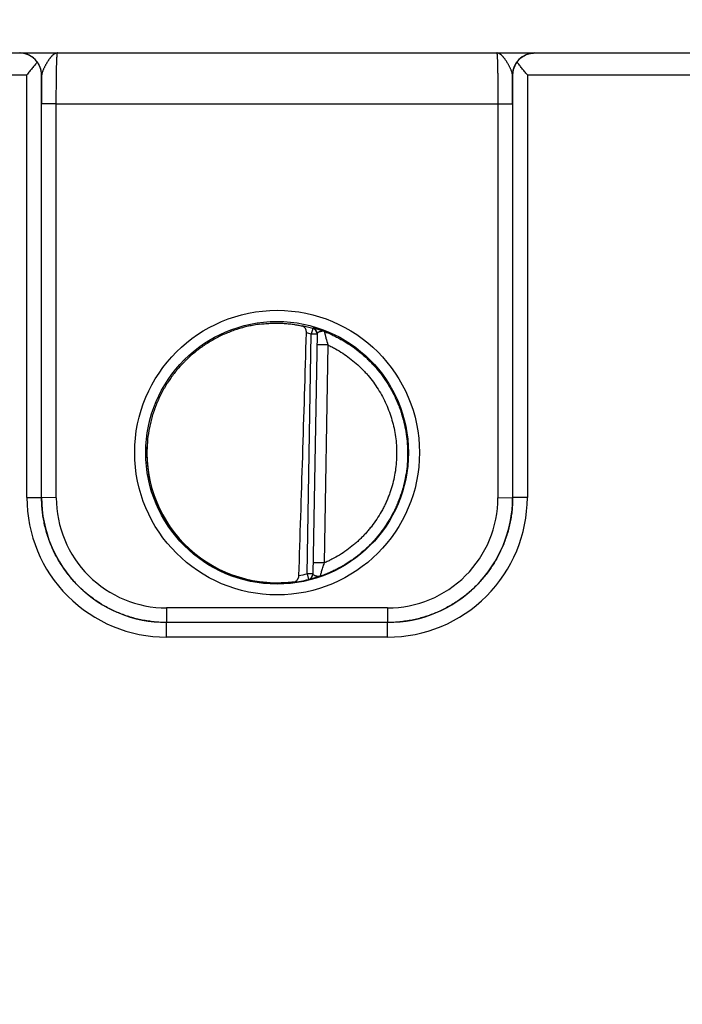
# Model space of a CAD drawing. Header units: inches. Extents: x 0 to 34, y 0 to 22.
# Tile 4 of 111: x 10.4 to 11.3, y 6.9 to 8.3. Entities that reach past the tile are written whole.
import ezdxf

# ---------------------------------------------------------------- set-up
doc = ezdxf.new("R2010")
doc.units = ezdxf.units.IN
doc.header["$LTSCALE"] = 1.87
doc.header["$MEASUREMENT"] = 0
doc.layers.get('0').update_dxf_attribs({"linetype": 'CONTINUOUS'})
doc.layers.add('DIMENSIONS', color=7, linetype='CONTINUOUS')
doc.styles.get("Standard").update_dxf_attribs({"font": 'txt', "width": 0.8})
doc.dimstyles.new('DIMSTYLE_1', dxfattribs={"dimtxt": 0.125, "dimasz": 0.18, "dimexe": 0.125, "dimexo": 0.0625, "dimgap": 0.09, "dimtad": 0, "dimtih": 1, "dimtoh": 1, "dimzin": 4, "dimdsep": 46, "dimtxsty": 'STANDARD', "dimblk": '_FILLED', "dimblk1": '_FILLED', "dimblk2": '_FILLED', "dimcen": 0.09, "dimadec": 0, "dimazin": 0, "dimtp": 0.01, "dimtm": 0.01, "dimtfac": 1, "dimtofl": 0, "dimtmove": 0, "dimatfit": 3, "dimldrblk": '_FILLED', "dimfxl": 1, "dimtolj": 1, "dimtzin": 4, "dimarcsym": 0})

# ---------------------------------------------------------------- blocks, each defined once
blk = doc.blocks.new('*D13')
at = {"layer": 'DIMENSIONS', "color": 2, "linetype": 'CONTINUOUS'}
blk.add_line((17.8766, 6.5866), (17.8766, 8.9006), dxfattribs=at)
at = {"layer": 'DIMENSIONS', "color": 2, "linetype": 'CONTINUOUS', "insert": (17.8141, 8.9631), "char_height": 0.125, "width": 1.325, "attachment_point": 1, "rotation": 90, "line_spacing_factor": 0.9}
blk.add_mtext('10.64{\\Ftxt.shx;\\W1.000000;\\H0.125000; }[270.3]', dxfattribs=at)
blk = doc.blocks.new('_FILLED')
at = {"color": 0, "linetype": 'BYBLOCK'}
blk.add_solid([(0, 0), (-1, 0.1736), (-1, -0.1736)], dxfattribs=at)
blk = doc.blocks.new('*D14')
at = {"layer": 'DIMENSIONS', "color": 2, "linetype": 'CONTINUOUS'}
for p, q in [((18.2625, 8.6735), (18.2625, 8.9006)), ((18.1361, 8.4076), (18.2625, 8.6735)), ((18.1361, 7.0056), (18.1361, 8.4076))]:
    blk.add_line(p, q, dxfattribs=at)
at = {"layer": 'DIMENSIONS', "color": 2, "linetype": 'CONTINUOUS', "insert": (18.2, 8.9631), "char_height": 0.125, "width": 1.325, "attachment_point": 1, "rotation": 90, "line_spacing_factor": 0.9}
blk.add_mtext('10.90{\\Ftxt.shx;\\W1.000000;\\H0.125000; }[276.9]', dxfattribs=at)

msp = doc.modelspace()

# ---------------------------------------------------------------- linework, layer by layer
at = {"color": 7, "linetype": 'CONTINUOUS'}
for p, q in [((10.1379, 8.2131), (17.9176, 8.2131)), ((10.2079, 8.1833), (10.3653, 8.1833)), ((10.3653, 7.608), (10.3653, 8.1833)), ((10.3853, 7.6079), (10.3853, 8.1831)), ((10.3854, 8.1831), (10.3853, 8.1831)), ((11.026, 8.1831), (11.0258, 8.1831)), ((11.026, 8.1831), (11.026, 7.6079)), ((11.046, 8.1833), (11.046, 7.608)), ((11.046, 8.1833), (11.2953, 8.1833)), ((10.3853, 7.6079), (10.3853, 8.1439)), ((10.4053, 8.1437), (10.3853, 8.1439)), ((10.4053, 7.6077), (10.4053, 8.1437)), ((10.4053, 8.1437), (11.006, 8.1437)), ((11.006, 8.1437), (11.026, 8.1439)), ((11.006, 8.1437), (11.006, 7.6077)), ((11.026, 8.1439), (11.026, 7.6079)), ((10.7464, 7.5041), (10.7521, 7.8304)), ((10.7542, 7.838), (10.7521, 7.8304)), ((10.76, 7.8303), (10.7521, 7.8304)), ((10.7543, 7.8385), (10.7542, 7.838)), ((10.76, 7.8308), (10.7543, 7.5037)), ((10.7747, 7.8156), (10.7597, 7.8159)), ((10.7747, 7.8156), (10.7695, 7.5189)), ((10.3653, 7.608), (10.3853, 7.6079)), ((10.4053, 7.6077), (10.3853, 7.6079)), ((11.006, 7.6077), (11.026, 7.6079)), ((11.046, 7.608), (11.026, 7.6079)), ((10.7695, 7.5189), (10.7545, 7.5191)), ((10.7464, 7.5041), (10.7483, 7.4964)), ((10.7543, 7.5039), (10.7464, 7.5041)), ((10.7483, 7.4962), (10.7483, 7.4964)), ((10.5553, 7.4577), (10.5553, 7.4379)), ((10.856, 7.4577), (10.5553, 7.4577)), ((10.856, 7.4577), (10.856, 7.4379)), ((10.5553, 7.4181), (10.5553, 7.4379)), ((10.856, 7.4379), (10.5553, 7.4379)), ((10.856, 7.4379), (10.5553, 7.4379)), ((10.856, 7.4181), (10.856, 7.4379)), ((10.856, 7.4181), (10.5553, 7.4181))]:
    msp.add_line(p, q, dxfattribs=at)
for centre, radius in [((10.7056, 7.6691), 0.1937), ((10.7056, 7.6689), 0.1787)]:
    msp.add_circle(centre, radius, dxfattribs=at)
for centre, radius, start, end in [((10.3554, 8.1831), 0.03, 0.0037, 89.8584), ((11.0558, 8.1831), 0.03, 90.1416, 179.9963), ((14.9229, 8.1452), 4.5377, 179.5222, 180.0174), ((6.346, 8.1447), 4.68, 359.9898, 0.47), ((10.7054, 7.6669), 0.1779, 74.0687, 78.9234), ((10.7055, 7.6671), 0.1699, 74.0681, 76.3603), ((10.7521, 7.8304), 0.00787, 3.1604, 74.0856), ((10.7521, 7.8309), 0.00787, 359.0074, 74.1117), ((10.7521, 7.8304), 0.00787, 359.0008, 2.8694), ((10.7521, 7.8304), 0.00787, 2.8698, 3.1529), ((10.5552, 7.608), 0.19, 179.9978, 270.0047), ((10.5553, 7.6079), 0.17, 179.9996, 270.0028), ((10.5553, 7.6077), 0.15, 179.9978, 270.0047), ((10.856, 7.608), 0.19, 269.9953, 0.0022), ((10.856, 7.6079), 0.17, 269.9972, 0.0005), ((10.856, 7.6077), 0.15, 269.9953, 0.0022), ((10.7054, 7.6692), 0.1781, 277.0014, 283.9435), ((10.7054, 7.6693), 0.1702, 280.0959, 283.9432), ((10.7464, 7.5041), 0.00787, 283.9412, 358.9998), ((10.7464, 7.5039), 0.00787, 283.914, 358.9991)]:
    msp.add_arc(centre, radius, start, end, dxfattribs=at)
for centre, major_axis, ratio, start_param, end_param in [((10.7273, 10.4264), (-0.078, -4.4688), 0.01745, 0.857621, 0.951729), ((10.7056, 7.6691), (0, 0.1771), 1, 1.51996, 3.2839)]:
    msp.add_ellipse(centre, major_axis=major_axis, ratio=ratio, start_param=start_param, end_param=end_param, dxfattribs=at)
for points, knots in [([(10.3792, 8.2008), (10.3788, 8.2014), (10.3781, 8.2024), (10.3768, 8.2038), (10.3755, 8.2051), (10.3737, 8.2067), (10.3713, 8.2085), (10.3687, 8.2099), (10.3667, 8.2108), (10.3651, 8.2114), (10.3635, 8.2119), (10.362, 8.2124), (10.3604, 8.2127), (10.3587, 8.2129), (10.3571, 8.213), (10.3561, 8.2131), (10.3555, 8.2131)], [0, 0, 0, 0, 0.070576, 0.139538, 0.206998, 0.273072, 0.401497, 0.525839, 0.586793, 0.647065, 0.706758, 0.765974, 0.824812, 0.883367, 0.941733, 1, 1, 1, 1]), ([(10.4068, 8.2131), (10.4066, 8.2131), (10.4061, 8.213), (10.4054, 8.2129), (10.4046, 8.2127), (10.4039, 8.2124), (10.4031, 8.2121), (10.4025, 8.2117), (10.402, 8.2114), (10.4015, 8.211), (10.4009, 8.2105), (10.4001, 8.2099), (10.3994, 8.2091), (10.3986, 8.2083), (10.398, 8.2076), (10.3975, 8.207), (10.397, 8.2064), (10.3964, 8.2056), (10.3956, 8.2045), (10.3948, 8.2034), (10.3941, 8.2023), (10.3933, 8.2011), (10.3926, 8.1999), (10.3918, 8.1987), (10.3911, 8.1974), (10.3904, 8.1961), (10.3897, 8.1948), (10.389, 8.1934), (10.3883, 8.1921), (10.3877, 8.1907), (10.3872, 8.1896), (10.3869, 8.1887), (10.3865, 8.1879), (10.3862, 8.187), (10.386, 8.1861), (10.3858, 8.1853), (10.3855, 8.1843), (10.3855, 8.1835), (10.3854, 8.1831)], [0, 0, 0, 0, 0.019202, 0.038668, 0.058579, 0.079119, 0.100521, 0.122926, 0.134532, 0.146415, 0.171061, 0.196969, 0.22416, 0.252628, 0.282366, 0.297709, 0.313363, 0.345575, 0.378939, 0.413385, 0.448833, 0.485179, 0.522312, 0.560109, 0.598436, 0.637129, 0.676018, 0.714923, 0.753633, 0.791924, 0.829574, 0.848076, 0.86632, 0.901931, 0.919238, 0.936173, 0.96888, 1, 1, 1, 1]), ([(10.4053, 8.1437), (10.4053, 8.146), (10.4053, 8.1505), (10.4053, 8.1572), (10.4053, 8.1638), (10.4054, 8.1702), (10.4055, 8.1763), (10.4055, 8.1822), (10.4056, 8.1876), (10.4057, 8.1926), (10.4058, 8.1965), (10.4059, 8.1994), (10.406, 8.2014), (10.406, 8.2032), (10.4061, 8.2049), (10.4062, 8.2064), (10.4062, 8.2078), (10.4063, 8.209), (10.4064, 8.2099), (10.4064, 8.2106), (10.4065, 8.211), (10.4065, 8.2114), (10.4065, 8.2117), (10.4066, 8.212), (10.4066, 8.2123), (10.4066, 8.2125), (10.4067, 8.2127), (10.4067, 8.2128), (10.4067, 8.2129), (10.4067, 8.2129), (10.4068, 8.213), (10.4068, 8.213), (10.4068, 8.2131), (10.4068, 8.2131), (10.4068, 8.2131), (10.4068, 8.2131), (10.4068, 8.2131)], [0, 0, 0, 0, 0.098183, 0.195347, 0.290566, 0.382934, 0.471571, 0.555634, 0.634322, 0.706888, 0.772641, 0.802765, 0.830958, 0.857152, 0.881286, 0.903303, 0.923151, 0.940784, 0.956161, 0.962992, 0.969247, 0.974923, 0.980015, 0.984524, 0.988446, 0.991782, 0.994532, 0.995688, 0.996701, 0.99757, 0.998299, 0.998891, 0.999357, 0.999547, 0.999714, 1, 1, 1, 1]), ([(11.0044, 8.2131), (11.0044, 8.2131), (11.0044, 8.2131), (11.0044, 8.2131), (11.0045, 8.2131), (11.0045, 8.2131), (11.0045, 8.213), (11.0045, 8.213), (11.0045, 8.2129), (11.0045, 8.2129), (11.0046, 8.2128), (11.0046, 8.2127), (11.0046, 8.2125), (11.0047, 8.2123), (11.0047, 8.212), (11.0047, 8.2117), (11.0048, 8.2114), (11.0048, 8.2108), (11.0049, 8.21), (11.005, 8.209), (11.005, 8.2078), (11.0051, 8.2064), (11.0052, 8.2049), (11.0052, 8.2032), (11.0053, 8.2014), (11.0054, 8.1994), (11.0054, 8.1965), (11.0055, 8.1926), (11.0056, 8.1876), (11.0057, 8.1822), (11.0058, 8.1763), (11.0059, 8.1702), (11.0059, 8.1638), (11.006, 8.1572), (11.006, 8.1505), (11.006, 8.146), (11.006, 8.1437)], [0, 0, 0, 0, 0.000137, 0.000281, 0.000441, 0.000624, 0.001078, 0.001665, 0.002393, 0.003264, 0.004277, 0.005434, 0.008184, 0.01152, 0.015442, 0.019951, 0.025044, 0.03072, 0.043806, 0.059184, 0.076817, 0.096666, 0.118684, 0.142818, 0.169014, 0.197207, 0.227333, 0.293088, 0.365656, 0.444347, 0.528413, 0.617053, 0.709424, 0.804647, 0.901814, 1, 1, 1, 1]), ([(11.0258, 8.1831), (11.0258, 8.1835), (11.0257, 8.1843), (11.0255, 8.1853), (11.0253, 8.1861), (11.025, 8.187), (11.0247, 8.1879), (11.0244, 8.1887), (11.0241, 8.1896), (11.0236, 8.1907), (11.0229, 8.1921), (11.0223, 8.1934), (11.0216, 8.1948), (11.0209, 8.1961), (11.0202, 8.1974), (11.0194, 8.1987), (11.0187, 8.1999), (11.0179, 8.2011), (11.0172, 8.2023), (11.0164, 8.2034), (11.0157, 8.2045), (11.0149, 8.2056), (11.0143, 8.2064), (11.0138, 8.207), (11.0133, 8.2076), (11.0126, 8.2083), (11.0119, 8.2091), (11.0111, 8.2099), (11.0104, 8.2105), (11.0096, 8.2111), (11.0089, 8.2116), (11.0081, 8.2121), (11.0074, 8.2124), (11.0067, 8.2127), (11.0059, 8.2129), (11.0052, 8.213), (11.0047, 8.2131), (11.0044, 8.2131)], [0, 0, 0, 0, 0.031117, 0.063822, 0.080757, 0.098062, 0.13367, 0.151913, 0.170413, 0.20806, 0.246348, 0.285056, 0.323959, 0.362845, 0.401536, 0.439861, 0.477658, 0.51479, 0.551136, 0.586584, 0.621031, 0.654396, 0.68661, 0.702265, 0.717608, 0.747349, 0.77582, 0.803015, 0.828926, 0.853575, 0.877064, 0.899472, 0.92088, 0.941425, 0.961336, 0.980803, 1, 1, 1, 1]), ([(11.032, 8.2008), (11.0324, 8.2014), (11.0332, 8.2024), (11.0349, 8.2043), (11.0371, 8.2064), (11.04, 8.2085), (11.043, 8.2102), (11.0457, 8.2113), (11.0478, 8.212), (11.0494, 8.2124), (11.051, 8.2127), (11.0526, 8.2129), (11.0542, 8.213), (11.0553, 8.2131), (11.0558, 8.2131)], [0, 0, 0, 0, 0.070595, 0.139571, 0.273057, 0.401489, 0.525834, 0.647012, 0.706708, 0.765928, 0.824772, 0.883336, 0.941714, 1, 1, 1, 1]), ([(10.3792, 8.2008), (10.3787, 8.2001), (10.3777, 8.1987), (10.376, 8.1966), (10.3743, 8.1945), (10.3726, 8.1923), (10.3708, 8.1901), (10.3683, 8.1871), (10.3665, 8.1848), (10.3653, 8.1833)], [0, 0, 0, 0, 0.11509, 0.234511, 0.357363, 0.482891, 0.610453, 0.739488, 1, 1, 1, 1]), ([(10.3853, 8.1831), (10.3853, 8.1838), (10.3852, 8.1854), (10.3849, 8.1877), (10.3844, 8.1899), (10.3838, 8.1922), (10.3829, 8.1944), (10.3819, 8.1966), (10.3807, 8.1988), (10.3797, 8.2002), (10.3792, 8.2008)], [0, 0, 0, 0, 0.120429, 0.24137, 0.363207, 0.486333, 0.611153, 0.738084, 0.867555, 1, 1, 1, 1]), ([(11.032, 8.2008), (11.0315, 8.2002), (11.0306, 8.1988), (11.0294, 8.1966), (11.0283, 8.1944), (11.0275, 8.1922), (11.0269, 8.1899), (11.0264, 8.1877), (11.0261, 8.1854), (11.026, 8.1838), (11.026, 8.1831)], [0, 0, 0, 0, 0.132445, 0.261916, 0.388847, 0.513667, 0.636793, 0.75863, 0.879571, 1, 1, 1, 1]), ([(11.046, 8.1833), (11.0448, 8.1848), (11.0429, 8.1871), (11.0405, 8.1901), (11.0387, 8.1923), (11.0369, 8.1945), (11.0352, 8.1966), (11.0336, 8.1987), (11.0326, 8.2001), (11.032, 8.2008)], [0, 0, 0, 0, 0.260512, 0.389547, 0.517109, 0.642637, 0.765489, 0.88491, 1, 1, 1, 1]), ([(10.6822, 7.8439), (10.6796, 7.8435), (10.6743, 7.8427), (10.6665, 7.8411), (10.6587, 7.8392), (10.651, 7.8369), (10.6435, 7.8343), (10.6361, 7.8313), (10.6288, 7.828), (10.6193, 7.8231), (10.6078, 7.8163), (10.5971, 7.8085), (10.5889, 7.8016), (10.584, 7.7971), (10.5802, 7.7934), (10.5764, 7.7896), (10.572, 7.7846), (10.5668, 7.7785), (10.562, 7.7721), (10.5575, 7.7655), (10.5532, 7.7587), (10.5493, 7.7518), (10.5457, 7.7447), (10.5424, 7.7374), (10.5395, 7.7299), (10.5369, 7.7224), (10.5346, 7.7147), (10.5327, 7.7069), (10.5306, 7.6965), (10.5289, 7.6833), (10.5284, 7.6726), (10.5285, 7.6673)], [0, 0, 0, 0, 0.031254, 0.062509, 0.093763, 0.125017, 0.156271, 0.187525, 0.218779, 0.250032, 0.312523, 0.375013, 0.406266, 0.437518, 0.453145, 0.468772, 0.500024, 0.531276, 0.562527, 0.593778, 0.62503, 0.656281, 0.687531, 0.718782, 0.750032, 0.781282, 0.812533, 0.843783, 0.875033, 0.937517, 1, 1, 1, 1]), ([(10.6822, 7.8439), (10.6849, 7.8443), (10.6902, 7.8448), (10.6982, 7.8453), (10.706, 7.8454), (10.7135, 7.8452), (10.7207, 7.8446), (10.7275, 7.8438), (10.7337, 7.8427), (10.7377, 7.8419), (10.7396, 7.8415)], [0, 0, 0, 0, 0.140151, 0.278822, 0.414485, 0.545659, 0.670975, 0.789193, 0.899204, 1, 1, 1, 1]), ([(10.7455, 7.8321), (10.7455, 7.8324), (10.7455, 7.8331), (10.7454, 7.8339), (10.7453, 7.8348), (10.7451, 7.8357), (10.7448, 7.8365), (10.7444, 7.8374), (10.744, 7.8383), (10.7434, 7.8391), (10.7429, 7.8396), (10.7424, 7.8401), (10.7419, 7.8405), (10.7414, 7.8408), (10.7408, 7.8411), (10.7402, 7.8413), (10.7398, 7.8414), (10.7396, 7.8415)], [0, 0, 0, 0, 0.0763, 0.151748, 0.225662, 0.297552, 0.367108, 0.434175, 0.560751, 0.620619, 0.678458, 0.734548, 0.789201, 0.842745, 0.895512, 0.947828, 1, 1, 1, 1]), ([(10.7698, 7.834), (10.7693, 7.8342), (10.7682, 7.8346), (10.7667, 7.8351), (10.7651, 7.8356), (10.7637, 7.8361), (10.7623, 7.8366), (10.761, 7.8369), (10.7598, 7.8373), (10.7587, 7.8376), (10.7577, 7.8378), (10.757, 7.838), (10.7564, 7.8382), (10.7561, 7.8382), (10.7557, 7.8383), (10.7554, 7.8384), (10.7552, 7.8384), (10.7549, 7.8385), (10.7548, 7.8385), (10.7546, 7.8385), (10.7546, 7.8385), (10.7545, 7.8385), (10.7544, 7.8385), (10.7544, 7.8385), (10.7543, 7.8385), (10.7543, 7.8385), (10.7543, 7.8385), (10.7543, 7.8385), (10.7543, 7.8385), (10.7543, 7.8385), (10.7543, 7.8385), (10.7543, 7.8385)], [0, 0, 0, 0, 0.106458, 0.209204, 0.307682, 0.401398, 0.489888, 0.572718, 0.649438, 0.719632, 0.782872, 0.838752, 0.863802, 0.886859, 0.907881, 0.926818, 0.943627, 0.95827, 0.970712, 0.976099, 0.980923, 0.985184, 0.988879, 0.992012, 0.994585, 0.996609, 0.998113, 0.99869, 0.999173, 0.999594, 1, 1, 1, 1]), ([(10.7698, 7.834), (10.7697, 7.834), (10.7695, 7.8341), (10.7691, 7.8342), (10.7687, 7.8343), (10.7683, 7.8343), (10.7679, 7.8343), (10.7674, 7.8343), (10.767, 7.8342), (10.7666, 7.8342), (10.7662, 7.8341), (10.7658, 7.8341), (10.7654, 7.834), (10.765, 7.8339), (10.7646, 7.8338), (10.7642, 7.8336), (10.7638, 7.8335), (10.7633, 7.8334), (10.7627, 7.8331), (10.7622, 7.8329), (10.7618, 7.8327), (10.7615, 7.8325), (10.7612, 7.8324), (10.761, 7.8322), (10.7607, 7.8321), (10.7605, 7.8319), (10.7604, 7.8317), (10.7602, 7.8315), (10.7601, 7.8314), (10.76, 7.8312), (10.76, 7.831), (10.76, 7.8309), (10.76, 7.8308)], [0, 0, 0, 0, 0.036558, 0.072898, 0.109154, 0.14559, 0.182254, 0.219107, 0.256223, 0.293638, 0.331258, 0.36896, 0.40662, 0.444142, 0.481446, 0.518388, 0.5548, 0.590554, 0.6596, 0.724519, 0.755144, 0.78441, 0.812233, 0.838547, 0.863305, 0.886504, 0.90818, 0.928426, 0.947413, 0.965413, 0.982791, 1, 1, 1, 1]), ([(10.7698, 7.834), (10.7719, 7.8332), (10.7761, 7.8315), (10.7821, 7.8287), (10.7881, 7.8257), (10.7959, 7.8214), (10.8054, 7.8155), (10.8144, 7.8089), (10.8213, 7.8033), (10.8263, 7.7988), (10.8311, 7.7942), (10.8357, 7.7894), (10.8402, 7.7844), (10.8459, 7.7775), (10.8525, 7.7685), (10.8596, 7.7572), (10.8648, 7.7473), (10.8685, 7.7392), (10.8711, 7.7331), (10.8734, 7.7268), (10.8762, 7.7183), (10.879, 7.7075), (10.8815, 7.6944), (10.8829, 7.6811), (10.8832, 7.6721), (10.8832, 7.6677)], [0, 0, 0, 0, 0.031253, 0.062506, 0.093759, 0.125012, 0.187508, 0.250003, 0.281256, 0.312509, 0.343762, 0.375015, 0.406268, 0.437521, 0.500017, 0.562512, 0.625007, 0.65626, 0.687513, 0.718766, 0.750019, 0.812515, 0.87501, 0.937505, 1, 1, 1, 1]), ([(10.7698, 7.834), (10.7699, 7.834), (10.7699, 7.8339), (10.7699, 7.8339), (10.7699, 7.8338), (10.7699, 7.8337), (10.77, 7.8335), (10.77, 7.8332), (10.7701, 7.8329), (10.7702, 7.8325), (10.7703, 7.8321), (10.7704, 7.8315), (10.7706, 7.8307), (10.7708, 7.83), (10.7709, 7.8295), (10.7712, 7.8285), (10.7715, 7.827), (10.7727, 7.8225), (10.7738, 7.8187), (10.7747, 7.8156)], [0, 0, 0, 0, 0.002794, 0.005278, 0.008479, 0.017002, 0.028302, 0.042294, 0.058875, 0.077938, 0.099352, 0.135602, 0.176388, 0.221246, 0.245053, 0.269707, 0.375704, 0.491158, 1, 1, 1, 1]), ([(10.7747, 7.8156), (10.7764, 7.8148), (10.7799, 7.8131), (10.7867, 7.8095), (10.7949, 7.8045), (10.8043, 7.7978), (10.8133, 7.7905), (10.8203, 7.7838), (10.8256, 7.7783), (10.8307, 7.7725), (10.8366, 7.7649), (10.8432, 7.7554), (10.849, 7.7454), (10.8541, 7.7351), (10.8584, 7.7244), (10.862, 7.7134), (10.8648, 7.7022), (10.8668, 7.6908), (10.868, 7.6793), (10.8682, 7.6716), (10.8682, 7.6678)], [0, 0, 0, 0, 0.031254, 0.062509, 0.125007, 0.187506, 0.250005, 0.312504, 0.343758, 0.375012, 0.437511, 0.50001, 0.562509, 0.625008, 0.687506, 0.750005, 0.812504, 0.875003, 0.937501, 1, 1, 1, 1]), ([(10.5285, 7.6673), (10.5285, 7.6621), (10.529, 7.6518), (10.5308, 7.639), (10.5328, 7.6289), (10.5347, 7.6214), (10.5369, 7.614), (10.5394, 7.6066), (10.5423, 7.5994), (10.5455, 7.5924), (10.5489, 7.5855), (10.5539, 7.5764), (10.5609, 7.5656), (10.5689, 7.5554), (10.5757, 7.5477), (10.5829, 7.5403), (10.5925, 7.5316), (10.6048, 7.5222), (10.6158, 7.5154), (10.6248, 7.5105), (10.6318, 7.5071), (10.6389, 7.504), (10.6462, 7.5013), (10.6535, 7.4988), (10.661, 7.4967), (10.6685, 7.4949), (10.6736, 7.4939), (10.6761, 7.4935)], [0, 0, 0, 0, 0.062487, 0.124975, 0.156226, 0.187478, 0.218729, 0.249981, 0.281233, 0.312485, 0.343737, 0.374989, 0.437479, 0.49997, 0.531224, 0.562477, 0.624969, 0.687463, 0.749957, 0.781212, 0.812467, 0.843722, 0.874978, 0.906233, 0.937489, 0.968744, 1, 1, 1, 1]), ([(10.8832, 7.6677), (10.8832, 7.6631), (10.8828, 7.654), (10.8812, 7.6404), (10.8785, 7.627), (10.8748, 7.6138), (10.8709, 7.6031), (10.8673, 7.5948), (10.8634, 7.5865), (10.8578, 7.5766), (10.8503, 7.5651), (10.8434, 7.5561), (10.8374, 7.5492), (10.8327, 7.5442), (10.8278, 7.5394), (10.8211, 7.5333), (10.8122, 7.5261), (10.801, 7.5183), (10.7911, 7.5126), (10.783, 7.5085), (10.7768, 7.5056), (10.7705, 7.503), (10.7662, 7.5014), (10.764, 7.5007)], [0, 0, 0, 0, 0.062496, 0.124993, 0.187489, 0.249986, 0.312482, 0.343736, 0.37499, 0.437486, 0.499983, 0.562479, 0.593733, 0.624987, 0.656241, 0.687495, 0.749991, 0.812488, 0.874984, 0.906238, 0.937492, 0.968746, 1, 1, 1, 1]), ([(10.8682, 7.6678), (10.8682, 7.6638), (10.8679, 7.6559), (10.8666, 7.6442), (10.8644, 7.6326), (10.8619, 7.623), (10.8594, 7.6155), (10.8574, 7.61), (10.8552, 7.6045), (10.8528, 7.5991), (10.8502, 7.5938), (10.8464, 7.5869), (10.8413, 7.5785), (10.8355, 7.5705), (10.8306, 7.5643), (10.8267, 7.5598), (10.8227, 7.5555), (10.8185, 7.5513), (10.8142, 7.5473), (10.8082, 7.5422), (10.8004, 7.5361), (10.7906, 7.5296), (10.782, 7.5247), (10.7749, 7.5213), (10.7713, 7.5196), (10.7695, 7.5189)], [0, 0, 0, 0, 0.062495, 0.124991, 0.187486, 0.249982, 0.281235, 0.312488, 0.343741, 0.374993, 0.406246, 0.437499, 0.499995, 0.56249, 0.593743, 0.624996, 0.656249, 0.687502, 0.718755, 0.750008, 0.812503, 0.874999, 0.937494, 0.968747, 1, 1, 1, 1]), ([(10.3853, 7.6079), (10.3853, 7.6079), (10.3853, 7.6079), (10.3853, 7.6079), (10.3853, 7.6079), (10.3853, 7.6079), (10.3853, 7.6079)], [0, 0, 0, 0, 0.269655, 0.534118, 0.768603, 1, 1, 1, 1]), ([(10.5553, 7.4379), (10.5525, 7.4379), (10.5469, 7.438), (10.5386, 7.4386), (10.5303, 7.4397), (10.5221, 7.4411), (10.5139, 7.4429), (10.5059, 7.4451), (10.498, 7.4478), (10.4902, 7.4508), (10.4825, 7.4542), (10.4751, 7.4579), (10.4678, 7.462), (10.4608, 7.4665), (10.454, 7.4713), (10.4474, 7.4764), (10.4411, 7.4819), (10.435, 7.4876), (10.4293, 7.4937), (10.4238, 7.5), (10.4187, 7.5066), (10.4139, 7.5134), (10.4094, 7.5204), (10.4053, 7.5277), (10.4015, 7.5352), (10.3981, 7.5428), (10.3951, 7.5506), (10.3925, 7.5585), (10.3903, 7.5665), (10.3885, 7.5747), (10.387, 7.5829), (10.386, 7.5912), (10.3854, 7.5995), (10.3853, 7.6051), (10.3853, 7.6079)], [0, 0, 0, 0, 0.031251, 0.062501, 0.093752, 0.125003, 0.156254, 0.187504, 0.218755, 0.250006, 0.281256, 0.312507, 0.343757, 0.375008, 0.406258, 0.437509, 0.468759, 0.500009, 0.531259, 0.562509, 0.593759, 0.625009, 0.656258, 0.687508, 0.718758, 0.750007, 0.781256, 0.812506, 0.843755, 0.875004, 0.906253, 0.937502, 0.968751, 1, 1, 1, 1]), ([(11.026, 7.6079), (11.026, 7.6051), (11.0259, 7.5995), (11.0252, 7.5912), (11.0242, 7.5829), (11.0228, 7.5747), (11.021, 7.5665), (11.0187, 7.5585), (11.0161, 7.5506), (11.0131, 7.5428), (11.0097, 7.5352), (11.006, 7.5277), (11.0019, 7.5204), (10.9974, 7.5134), (10.9926, 7.5066), (10.9875, 7.5), (10.982, 7.4937), (10.9763, 7.4876), (10.9702, 7.4819), (10.9639, 7.4764), (10.9573, 7.4713), (10.9505, 7.4665), (10.9434, 7.462), (10.9362, 7.4579), (10.9287, 7.4542), (10.9211, 7.4508), (10.9133, 7.4478), (10.9054, 7.4451), (10.8973, 7.4429), (10.8892, 7.4411), (10.881, 7.4397), (10.8727, 7.4386), (10.8644, 7.438), (10.8588, 7.4379), (10.856, 7.4379)], [0, 0, 0, 0, 0.031249, 0.062498, 0.093747, 0.124996, 0.156245, 0.187494, 0.218744, 0.249993, 0.281242, 0.312492, 0.343742, 0.374991, 0.406241, 0.437491, 0.468741, 0.499991, 0.531241, 0.562492, 0.593742, 0.624992, 0.656243, 0.687493, 0.718744, 0.749994, 0.781245, 0.812496, 0.843746, 0.874997, 0.906248, 0.937499, 0.968749, 1, 1, 1, 1]), ([(11.026, 7.6079), (11.026, 7.6079), (11.026, 7.6079), (11.026, 7.6079), (11.026, 7.6079), (11.026, 7.6079), (11.026, 7.6079)], [0, 0, 0, 0, 0.271683, 0.53741, 0.77028, 1, 1, 1, 1]), ([(10.7695, 7.5189), (10.7692, 7.5178), (10.7686, 7.5162), (10.768, 7.5141), (10.7673, 7.5121), (10.7666, 7.5097), (10.7658, 7.5069), (10.7651, 7.5045), (10.7646, 7.5028), (10.7643, 7.5017), (10.7642, 7.5012), (10.7641, 7.5009), (10.764, 7.5007), (10.764, 7.5007)], [0, 0, 0, 0, 0.175498, 0.262304, 0.347884, 0.513153, 0.665994, 0.799519, 0.905358, 0.945087, 0.97462, 0.993112, 1, 1, 1, 1]), ([(10.7271, 7.4925), (10.7233, 7.492), (10.7175, 7.4915), (10.7096, 7.4911), (10.7032, 7.491), (10.6966, 7.4912), (10.6875, 7.4919), (10.6807, 7.4927), (10.6761, 7.4935)], [0, 0, 0, 0, 0.22139, 0.341572, 0.466911, 0.596457, 0.729199, 1, 1, 1, 1]), ([(10.7271, 7.4925), (10.7276, 7.4926), (10.7283, 7.4927), (10.7293, 7.493), (10.73, 7.4933), (10.7306, 7.4937), (10.7313, 7.4941), (10.7319, 7.4946), (10.7325, 7.4951), (10.733, 7.4958), (10.7335, 7.4964), (10.734, 7.4972), (10.7344, 7.498), (10.7347, 7.4988), (10.7351, 7.5001), (10.7352, 7.501), (10.7352, 7.5017)], [0, 0, 0, 0, 0.112026, 0.168031, 0.22427, 0.280975, 0.3384, 0.396816, 0.456504, 0.517737, 0.580768, 0.645802, 0.712967, 0.782269, 0.853544, 1, 1, 1, 1]), ([(10.764, 7.5007), (10.7635, 7.5005), (10.7627, 7.5002), (10.7616, 7.4999), (10.7605, 7.4995), (10.7593, 7.4991), (10.7578, 7.4987), (10.7564, 7.4983), (10.7551, 7.4979), (10.7539, 7.4976), (10.7528, 7.4973), (10.7519, 7.4971), (10.7513, 7.4969), (10.7509, 7.4968), (10.7505, 7.4967), (10.7501, 7.4966), (10.7498, 7.4965), (10.7495, 7.4965), (10.7492, 7.4964), (10.749, 7.4964), (10.7488, 7.4963), (10.7486, 7.4963), (10.7485, 7.4963), (10.7485, 7.4963), (10.7484, 7.4962), (10.7484, 7.4962), (10.7483, 7.4962), (10.7483, 7.4962), (10.7483, 7.4962), (10.7483, 7.4962), (10.7483, 7.4962), (10.7483, 7.4962), (10.7483, 7.4962), (10.7483, 7.4962), (10.7483, 7.4962), (10.7483, 7.4962), (10.7483, 7.4962)], [0, 0, 0, 0, 0.106155, 0.157918, 0.208693, 0.307022, 0.400653, 0.489108, 0.571942, 0.64872, 0.719017, 0.782399, 0.811368, 0.838451, 0.863599, 0.886764, 0.9079, 0.926955, 0.943887, 0.958655, 0.971218, 0.981539, 0.985848, 0.989585, 0.992747, 0.995332, 0.996407, 0.997338, 0.998124, 0.998765, 0.999264, 0.999461, 0.999624, 0.999754, 0.999855, 1, 1, 1, 1]), ([(10.764, 7.5007), (10.7639, 7.5006), (10.7636, 7.5006), (10.7632, 7.5005), (10.7628, 7.5004), (10.7624, 7.5004), (10.762, 7.5004), (10.7616, 7.5004), (10.7612, 7.5004), (10.7607, 7.5005), (10.7601, 7.5006), (10.7596, 7.5007), (10.7592, 7.5008), (10.7588, 7.5009), (10.7584, 7.501), (10.758, 7.5011), (10.7576, 7.5013), (10.7573, 7.5014), (10.7568, 7.5016), (10.7564, 7.5018), (10.756, 7.502), (10.7557, 7.5021), (10.7555, 7.5023), (10.7552, 7.5024), (10.755, 7.5026), (10.7548, 7.5027), (10.7546, 7.5029), (10.7545, 7.5031), (10.7544, 7.5032), (10.7543, 7.5034), (10.7543, 7.5036), (10.7543, 7.5037), (10.7543, 7.5037)], [0, 0, 0, 0, 0.03731, 0.074551, 0.111489, 0.148552, 0.18581, 0.223171, 0.260733, 0.298566, 0.374591, 0.412569, 0.450394, 0.487969, 0.525149, 0.561763, 0.597683, 0.632794, 0.666955, 0.731892, 0.762436, 0.79155, 0.819142, 0.845136, 0.869476, 0.89215, 0.913183, 0.932653, 0.950731, 0.967706, 0.98396, 1, 1, 1, 1]), ([(10.5553, 7.4379), (10.5553, 7.4379), (10.5553, 7.4379), (10.5553, 7.4379), (10.5553, 7.4379), (10.5553, 7.4379)], [0, 0, 0, 0, 0.576273, 0.792735, 1, 1, 1, 1]), ([(10.856, 7.4379), (10.856, 7.4379), (10.856, 7.4379), (10.856, 7.4379), (10.856, 7.4379), (10.856, 7.4379)], [0, 0, 0, 0, 0.569489, 0.789064, 1, 1, 1, 1])]:
    msp.add_open_spline(points, degree=3, knots=knots, dxfattribs=at)

# ---------------------------------------------------------------- dimensions: what is measured, and where the dimension line sits
at = {"layer": 'DIMENSIONS', "color": 2, "linetype": 'CONTINUOUS'}
for feature_location, offset, dtype, origin, picture, middle in [((17.8766, 6.5866), (0, 2.314), 1, (7.2365, 6.5241), '*D13', (17.8766, 9.6256)), ((18.1361, 7.0056), (0.1263, 1.8949), 0, (7.2365, 6.9431), '*D14', (18.2625, 9.6256))]:
    dim = msp.add_ordinate_dim(feature_location=feature_location, offset=offset, dtype=dtype, origin=origin, dimstyle='DIMSTYLE_1', override={"dimtad": 1, "dimtih": 0, "dimtoh": 0}, dxfattribs=at)
    dim.commit()
    dim.dimension.update_dxf_attribs({"geometry": picture, "text_midpoint": middle})

doc.saveas('drawing.dxf')
